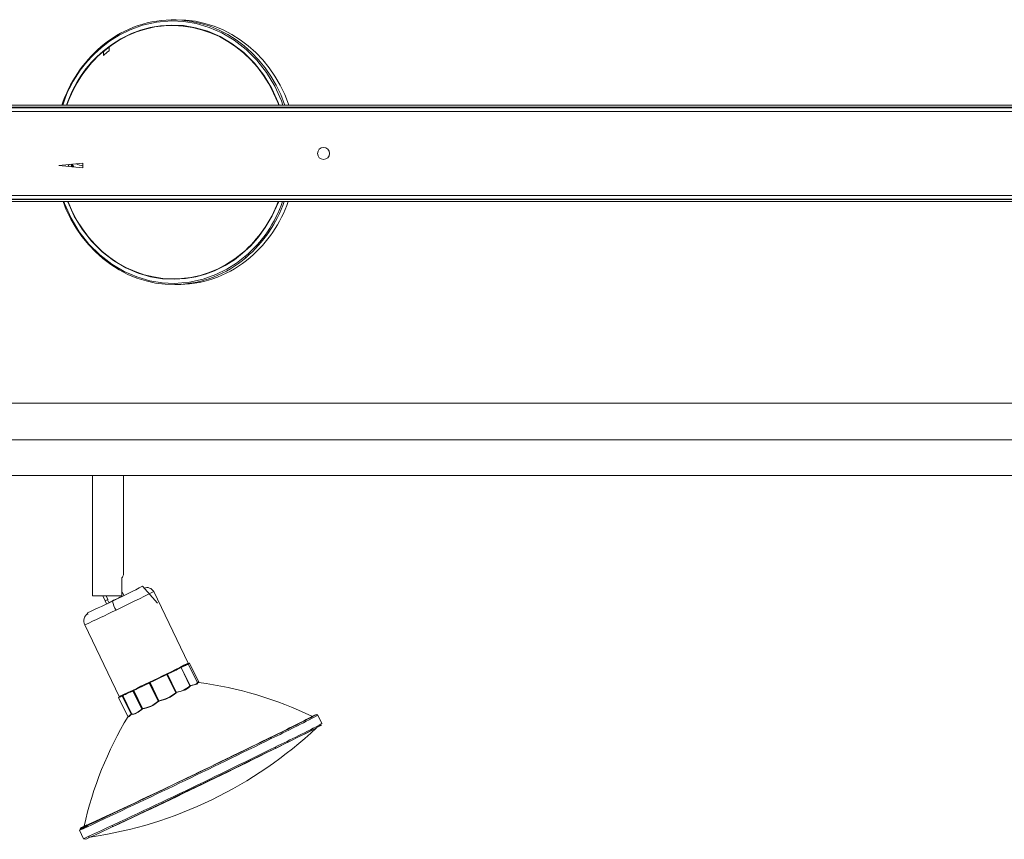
# Model space of a CAD drawing. Header units: millimetres. Extents: x -214 to 1502, y 504 to 848.
# Tile 3 of 5: x 610 to 1019, y 505 to 846. Entities that reach past the tile are written whole.
import ezdxf

# ---------------------------------------------------------------- set-up
doc = ezdxf.new("R2010")
doc.units = ezdxf.units.MM

msp = doc.modelspace()

# ---------------------------------------------------------------- linework, layer by layer
at = {"color": 7, "linetype": 'Continuous', "lineweight": 15}
for p, q in [((674.68, 845.54), (672.98, 845.5)), ((1286.33, 809.99), (-213.67, 809.99)), ((1286.33, 809.19), (-213.67, 809.19)), ((-208.67, 808.99), (1281.33, 808.99)), ((1279.79, 807.45), (-207.14, 807.45)), ((626.33, 784.99), (636.33, 785.99)), ((631.37, 785.49), (631.96, 784.43)), ((636.33, 785.99), (636.33, 783.99)), ((636.33, 783.99), (626.33, 784.99)), ((630.61, 785.42), (630.15, 784.91)), ((631.37, 784.48), (631.69, 784.91)), ((-213.67, 770.79), (1286.33, 770.79)), ((-213.67, 769.99), (1286.33, 769.99)), ((1281.33, 770.99), (-208.67, 770.99)), ((-207.14, 772.53), (1279.79, 772.53)), ((674.97, 735.52), (676.67, 735.55)), ((-203.24, 686.2), (1296.76, 686.2)), ((-203.24, 671), (1296.76, 671)), ((442.9, 656.2), (642.86, 656.2)), ((640.26, 656.2), (640.26, 606.2)), ((642.88, 656.2), (1042.86, 656.2)), ((653.26, 615.02), (653.26, 656.2)), ((652.53, 613.67), (652.53, 606.2)), ((667.36, 603.21), (661.12, 610.2)), ((652.53, 606.2), (640.26, 606.2)), ((644.67, 606.2), (645.64, 604.18)), ((645.99, 606.2), (646.72, 604.68)), ((652.38, 605.96), (652.26, 606.2)), ((652.64, 607.56), (652.53, 607.8)), ((653.31, 606.43), (652.75, 607.61)), ((680.11, 578.28), (665.77, 608)), ((645.54, 604.14), (646.11, 602.96)), ((646.58, 604.61), (646.72, 604.68)), ((647.15, 603.43), (646.58, 604.61)), ((638.3, 599.19), (638.43, 598.43)), ((637.13, 594.18), (651.47, 564.46)), ((678.47, 577.2), (678.38, 577.38)), ((678.98, 577.49), (679.06, 577.53)), ((680, 577.91), (679.93, 577.88)), ((680, 577.91), (680.09, 577.94)), ((683.9, 570.16), (680.14, 577.96)), ((680.67, 578.25), (680.66, 578.25)), ((684.5, 570.31), (680.67, 578.25)), ((664.25, 570.18), (670.92, 573.41)), ((671.24, 573.58), (670.91, 573.41)), ((670.92, 573.41), (671.25, 573.57)), ((671.28, 573.6), (671.24, 573.58)), ((671.25, 573.57), (671.29, 573.59)), ((671.25, 573.57), (674.91, 565.98)), ((671.32, 573.62), (671.28, 573.6)), ((671.29, 573.59), (671.33, 573.61)), ((671.29, 573.59), (674.93, 566.04)), ((671.33, 573.61), (674.96, 566.1)), ((671.49, 573.69), (675.05, 575.41)), ((675.11, 566.17), (671.49, 573.69)), ((677.05, 576.44), (677.13, 576.48)), ((677.14, 576.46), (677.13, 576.46)), ((677.13, 576.46), (677.14, 576.46)), ((677.14, 576.46), (677.13, 576.46)), ((677.14, 576.46), (677.14, 576.46)), ((677.14, 576.45), (680.8, 568.86)), ((680.82, 568.85), (677.15, 576.46)), ((677.72, 576.75), (677.22, 576.51)), ((677.23, 576.5), (677.73, 576.74)), ((680.85, 568.99), (677.23, 576.5)), ((663.98, 570.07), (663.93, 570.04)), ((663.93, 570.03), (663.99, 570.06)), ((663.93, 570.03), (667.59, 562.44)), ((664.06, 570.1), (663.98, 570.07)), ((663.99, 570.06), (664.07, 570.1)), ((663.99, 570.06), (667.64, 562.51)), ((664.25, 570.18), (664.07, 570.1)), ((664.07, 570.1), (667.69, 562.59)), ((667.87, 562.67), (664.25, 570.18)), ((680.83, 568.86), (680.79, 568.9)), ((680.85, 568.99), (680.84, 568.98)), ((680.94, 568.84), (680.97, 568.81)), ((683.81, 570.21), (683.99, 570.03)), ((684.43, 570.28), (684.35, 570.33)), ((684.59, 570.17), (684.5, 570.22)), ((652.75, 564.73), (652.7, 564.71)), ((652.7, 564.7), (652.75, 564.72)), ((652.7, 564.7), (656.36, 557.1)), ((652.83, 564.77), (652.75, 564.73)), ((652.75, 564.72), (652.83, 564.76)), ((652.75, 564.72), (656.39, 557.17)), ((652.83, 564.76), (656.46, 557.25)), ((656.55, 557.29), (652.93, 564.81)), ((653.25, 565.25), (653.33, 565.07)), ((657.2, 566.82), (657.14, 566.79)), ((657.14, 566.78), (657.21, 566.81)), ((657.14, 566.78), (660.8, 559.19)), ((657.29, 566.87), (657.2, 566.82)), ((657.21, 566.81), (657.3, 566.86)), ((657.21, 566.81), (660.85, 559.27)), ((657.3, 566.86), (660.92, 559.35)), ((661.08, 559.42), (657.46, 566.93)), ((674.93, 566.04), (674.96, 566.1)), ((675.01, 566.12), (674.96, 566.1)), ((675.11, 566.17), (675.01, 566.12)), ((675.15, 566.01), (675.13, 565.95)), ((651.15, 563.99), (654.98, 556.05)), ((651.83, 564.36), (651.8, 564.35)), ((651.88, 564.38), (651.83, 564.36)), ((651.9, 564.39), (651.88, 564.38)), ((667.64, 562.51), (667.69, 562.59)), ((667.87, 562.67), (667.69, 562.59)), ((667.87, 562.49), (667.82, 562.41)), ((656.39, 557.17), (656.46, 557.25)), ((656.54, 557.1), (656.48, 557.03)), ((660.85, 559.27), (660.92, 559.35)), ((661.06, 559.23), (660.99, 559.15)), ((733.95, 556.66), (733.89, 556.71)), ((735.65, 553.15), (733.95, 556.66)), ((634.88, 508.86), (636.57, 505.35)), ((636.59, 505.35), (636.57, 505.35))]:
    msp.add_line(p, q, dxfattribs=at)
at = {"color": 8, "linetype": 'Continuous', "lineweight": 15}
for p, q in [((631.91, 785.55), (632.56, 784.37)), ((677.13, 576.46), (677.13, 576.46)), ((684.5, 570.22), (683.7, 570.24)), ((684.35, 570.33), (683.81, 570.35)), ((651.8, 564.35), (651.74, 564.33))]:
    msp.add_line(p, q, dxfattribs=at)
at = {"color": 8, "linetype": 'Continuous', "lineweight": 15, "flags": 128}
for points in [[(643.86, 833.86), (647.43, 836.61), (651.39, 839.12), (655.96, 841.37), (661.16, 843.24), (666.92, 844.51), (673.2, 845.01), (678.22, 844.76), (683.43, 843.9), (688.74, 842.35), (694.04, 840.05), (699.21, 837), (704.13, 833.2), (708.66, 828.68), (712.69, 823.54), (716.11, 817.89), (718.85, 811.85), (719.46, 809.99)], [(644.8, 832.5), (648.25, 835.17), (652.09, 837.6), (656.51, 839.78), (660.22, 841.18), (664.25, 842.28), (668.59, 843.01), (673.22, 843.3), (678.08, 843.07), (683.13, 842.23), (688.27, 840.73), (693.41, 838.51), (698.42, 835.55), (703.18, 831.86), (707.57, 827.49), (711.47, 822.51), (714.79, 817.03), (717.44, 811.19), (717.83, 809.99)], [(717.71, 809.99), (717.27, 811.16), (715.57, 815.09), (713.59, 818.85), (711.33, 822.41), (708.82, 825.76), (706.06, 828.87), (703.09, 831.72), (699.91, 834.28), (696.56, 836.54), (693.05, 838.5), (689.41, 840.12), (685.66, 841.4), (681.83, 842.34), (677.95, 842.92), (674.03, 843.15), (670.12, 843.01), (666.23, 842.52), (662.39, 841.67), (658.62, 840.47), (654.96, 838.93), (651.43, 837.06), (648.05, 834.87), (644.85, 832.38)], [(720.24, 809.99), (720.11, 810.36), (718.51, 814.42), (716.62, 818.33), (714.45, 822.06), (712.02, 825.58), (709.34, 828.88), (706.44, 831.92), (703.32, 834.7), (700.01, 837.19), (696.54, 839.38), (692.91, 841.25), (689.17, 842.8), (685.33, 844), (681.41, 844.86), (677.44, 845.36), (673.46, 845.51), (672.98, 845.5)], [(703.66, 747.16), (700.09, 744.41), (696.13, 741.9), (691.56, 739.65), (686.36, 737.78), (680.6, 736.51), (674.32, 736.01), (669.3, 736.26), (664.09, 737.12), (658.78, 738.67), (653.48, 740.97), (648.31, 744.02), (643.39, 747.82), (638.86, 752.34), (634.83, 757.48), (631.41, 763.13), (628.67, 769.17), (628.4, 769.99)], [(702.72, 748.52), (699.27, 745.85), (695.43, 743.42), (691.01, 741.24), (687.3, 739.84), (683.27, 738.74), (678.93, 738.01), (674.3, 737.72), (669.44, 737.95), (664.39, 738.79), (659.25, 740.29), (654.11, 742.51), (649.1, 745.47), (644.34, 749.16), (639.95, 753.53), (636.05, 758.51), (632.73, 763.99), (630.08, 769.83), (630.03, 769.99)], [(630.14, 769.99), (630.19, 769.86), (631.89, 765.93), (633.87, 762.17), (636.13, 758.61), (638.64, 755.26), (641.39, 752.15), (644.37, 749.3), (647.54, 746.74), (650.89, 744.47), (654.4, 742.52), (658.04, 740.9), (661.79, 739.62), (665.62, 738.68), (669.51, 738.1), (673.42, 737.87), (677.34, 738.01), (681.23, 738.5), (685.07, 739.35), (688.83, 740.55), (692.49, 742.09), (696.02, 743.96), (699.4, 746.15), (702.61, 748.64)], [(717.63, 769.99), (717.55, 769.74), (715.02, 764.08), (712.13, 759.16), (709.07, 755), (705.95, 751.52), (702.72, 748.52)], [(677.29, 576.58), (677.38, 576.62), (677.97, 576.93)], [(680.09, 577.94), (680.12, 577.95), (679.75, 577.75), (678.91, 577.33), (677.72, 576.75)], [(680.59, 578.22), (680.54, 578.19), (679.93, 577.88)], [(679.93, 577.88), (679.93, 577.88), (679.93, 577.88)], [(677.14, 576.46), (677.14, 576.46), (677.14, 576.46)], [(683.83, 570.14), (683.92, 570.04), (683.5, 569.7), (682.43, 569.33), (680.85, 568.99)], [(683.99, 570.03), (684.08, 569.93), (683.65, 569.59), (682.58, 569.21), (680.94, 568.84)], [(652.7, 564.71), (651.71, 564.24), (651.2, 564.01), (651.22, 564.03)], [(651.67, 564.28), (651.68, 564.28), (651.71, 564.3)], [(656.39, 556.93), (655.5, 556.14), (655.04, 555.82), (655.04, 555.89)], [(656.36, 557.1), (655.5, 556.32), (655.05, 556.01), (655.05, 556.08)], [(731.46, 555.96), (731.06, 555.74), (730, 555.18), (727.98, 554.15), (725.45, 552.88), (722.56, 551.45), (719.5, 549.94), (716.39, 548.4), (713.16, 546.82)], [(713.16, 546.82), (709.71, 545.13), (705.86, 543.25), (701.44, 541.1), (697.74, 539.3), (693.71, 537.35), (689.37, 535.25), (684.74, 533.01), (679.87, 530.67), (674.83, 528.24), (669.69, 525.77), (664.55, 523.32), (659.54, 520.92), (654.77, 518.66), (650.38, 516.58), (646.48, 514.74), (643.17, 513.19), (640.51, 511.96), (638.55, 511.06), (637.29, 510.51), (636.7, 510.28), (636.72, 510.31)], [(714.1, 547.26), (710.53, 545.51), (706.56, 543.58), (702, 541.36), (696.8, 538.83), (691.03, 536.04), (684.76, 533.01), (679.73, 530.59), (674.53, 528.08), (669.22, 525.53), (663.92, 523), (658.74, 520.53), (653.82, 518.19), (649.29, 516.04), (645.27, 514.14), (641.85, 512.54), (639.1, 511.27), (638.63, 511.06)]]:
    msp.add_lwpolyline(points, dxfattribs=at)
at = {"color": 7, "linetype": 'Continuous', "lineweight": 15, "flags": 128}
for points in [[(674.68, 845.54), (675.15, 845.54), (679.14, 845.39), (683.1, 844.89), (687.02, 844.03), (690.86, 842.83), (694.61, 841.29), (698.23, 839.41), (701.71, 837.23), (705.01, 834.73), (708.13, 831.96), (711.04, 828.91), (713.71, 825.61), (716.14, 822.09), (718.31, 818.36), (720.2, 814.46), (721.8, 810.39), (721.94, 809.99)], [(643.8, 834.26), (643.74, 834.22), (643.74, 834.11), (643.78, 833.99), (643.86, 833.86)], [(644.88, 830.73), (644.92, 831.4), (644.85, 832.19)], [(628.09, 769.99), (629.45, 766.6), (631.34, 762.7), (633.51, 758.97), (635.94, 755.45), (638.61, 752.15), (641.52, 749.1), (644.64, 746.33), (647.94, 743.83), (651.42, 741.64), (655.04, 739.77), (658.79, 738.23), (662.63, 737.03), (666.55, 736.17), (670.51, 735.67), (674.5, 735.52), (674.97, 735.52)], [(652.53, 607.52), (652.67, 607.58), (652.74, 607.61), (652.69, 607.58), (652.53, 607.5)], [(652.64, 607.56), (652.59, 607.53), (652.53, 607.5)], [(645.64, 604.19), (645.59, 604.17), (645.54, 604.14), (645.62, 604.17), (645.82, 604.26), (646.15, 604.41), (646.58, 604.61)], [(678.48, 577.16), (678.94, 577.41), (678.79, 577.36), (677.9, 576.97), (677.85, 576.94)], [(678.44, 577.25), (678.55, 577.3), (678.87, 577.44)], [(679.42, 577.69), (680.1, 578.01), (680.61, 578.24), (680.59, 578.22)], [(679.93, 577.88), (679.91, 577.87), (679.9, 577.87), (679.91, 577.87), (679.93, 577.88)], [(680.14, 577.96), (680.13, 577.95), (680.13, 577.95)], [(670.91, 573.41), (669.41, 572.68), (667.66, 571.83), (665.87, 570.97), (664.25, 570.2)], [(670.92, 573.41), (670.92, 573.41), (670.92, 573.41), (670.91, 573.41), (670.91, 573.41)], [(671.25, 573.57), (671.25, 573.57), (671.25, 573.58), (671.24, 573.58), (671.24, 573.58)], [(675.04, 575.42), (673.36, 574.6), (671.48, 573.69)], [(677.13, 576.46), (676.3, 576.04), (675.04, 575.42)], [(675.05, 575.41), (675.04, 575.42), (675.04, 575.42), (675.04, 575.42), (675.04, 575.42)], [(677.14, 576.45), (677.14, 576.45), (677.15, 576.46), (677.15, 576.46), (677.15, 576.46), (677.15, 576.46), (677.15, 576.46), (677.15, 576.46), (677.15, 576.46)], [(677.22, 576.51), (677.22, 576.51), (677.23, 576.5), (677.23, 576.5), (677.23, 576.5)], [(677.72, 576.75), (677.72, 576.75), (677.73, 576.75), (677.73, 576.75), (677.73, 576.74)], [(663.93, 570.04), (662.11, 569.16), (660.26, 568.27), (658.64, 567.5), (657.46, 566.95)], [(663.99, 570.06), (663.99, 570.06), (663.99, 570.06), (663.99, 570.06), (663.99, 570.07), (663.99, 570.07), (663.99, 570.07), (663.99, 570.07), (663.98, 570.07)], [(664.06, 570.1), (664.06, 570.1), (664.06, 570.1), (664.06, 570.1), (664.06, 570.1), (664.06, 570.1), (664.07, 570.1), (664.07, 570.1), (664.07, 570.1)], [(664.25, 570.18), (664.25, 570.19), (664.25, 570.19), (664.25, 570.19), (664.25, 570.2)], [(680.97, 568.76), (680.24, 568), (678.93, 567.25)], [(680.8, 568.86), (680.8, 568.88), (680.79, 568.91)], [(680.97, 568.81), (680.98, 568.78), (680.97, 568.76)], [(651.74, 564.33), (651.71, 564.32), (652.18, 564.56), (653.2, 565.07), (653.31, 565.12)], [(652.75, 564.72), (652.75, 564.72), (652.75, 564.73), (652.75, 564.73), (652.75, 564.73), (652.75, 564.73), (652.75, 564.73), (652.75, 564.73), (652.75, 564.73)], [(652.83, 564.77), (652.83, 564.77), (652.83, 564.77), (652.83, 564.77), (652.83, 564.77), (652.83, 564.76), (652.83, 564.76), (652.83, 564.76), (652.83, 564.76)], [(653.51, 565.19), (653.33, 565.1), (652.87, 564.85), (653.02, 564.89), (653.19, 564.97)], [(657.14, 566.78), (657.14, 566.79), (657.14, 566.79), (657.14, 566.79), (657.14, 566.79)], [(674.93, 566.04), (674.93, 566.01), (674.91, 565.98)], [(675.13, 565.95), (675.11, 565.91), (675.07, 565.87)], [(678.93, 567.25), (677.19, 566.57), (675.15, 566.01)], [(651.19, 564.01), (651.15, 563.99), (651.15, 563.99)], [(651.22, 564.03), (651.27, 564.07), (651.88, 564.38)], [(651.88, 564.38), (651.9, 564.39), (651.91, 564.39), (651.9, 564.39), (651.88, 564.38)], [(667.64, 562.51), (667.62, 562.47), (667.59, 562.44)], [(667.82, 562.41), (667.77, 562.36), (667.72, 562.31)], [(656.39, 557.17), (656.38, 557.13), (656.36, 557.1)], [(656.48, 557.03), (656.43, 556.97), (656.39, 556.93)], [(660.88, 559.04), (659.32, 557.91), (658.01, 557.18), (657.05, 556.9), (656.54, 557.1)], [(660.8, 559.19), (659.29, 558.09), (658, 557.37), (657.06, 557.09), (656.55, 557.29)], [(660.85, 559.27), (660.83, 559.22), (660.8, 559.19)], [(660.99, 559.15), (660.94, 559.09), (660.88, 559.04)], [(731.4, 556.11), (732.62, 556.65), (733.22, 556.89), (733.21, 556.85)], [(655.04, 555.89), (655.04, 556), (655.09, 556.08)], [(716.22, 542.85), (719.56, 544.48), (722.77, 546.06), (725.93, 547.62), (728.91, 549.11), (731.53, 550.42), (733.6, 551.48), (734.71, 552.06), (735.32, 552.4), (735.35, 552.47), (734.75, 552.23), (733.5, 551.69)], [(714.1, 547.26), (714.23, 547.27), (714.39, 547.19), (714.5, 547.08), (714.59, 546.94)], [(637.32, 505.16), (637.3, 505.13), (637.91, 505.36), (639.21, 505.94), (641.23, 506.86), (643.98, 508.13), (647.4, 509.73), (651.42, 511.63), (655.95, 513.77), (660.87, 516.11), (666.05, 518.58), (671.35, 521.12), (676.65, 523.67), (681.86, 526.17), (686.89, 528.59), (693.16, 531.63), (698.93, 534.42), (704.13, 536.94), (708.69, 539.17), (712.66, 541.1), (716.22, 542.85)], [(716.28, 543.42), (716.35, 543.23), (716.35, 543.03), (716.3, 542.91), (716.22, 542.85)], [(638.63, 511.06), (637.08, 510.35), (635.78, 509.78), (635.17, 509.54), (635.21, 509.61), (635.82, 509.95), (636.92, 510.53), (637.94, 511.06)], [(636.72, 510.31), (636.74, 510.35), (636.96, 510.47)], [(638.45, 510.86), (638.46, 510.86), (638.46, 510.86), (638.46, 510.86), (638.46, 510.86), (638.46, 510.86), (638.46, 510.86), (638.45, 510.86), (638.45, 510.85), (638.45, 510.85), (638.45, 510.85), (638.44, 510.84), (638.4, 510.81), (638.22, 510.7), (637.95, 510.55)], [(638.77, 506.16), (638.92, 506.01), (639.25, 505.96)]]:
    msp.add_lwpolyline(points, dxfattribs=at)
at = {"color": 7, "linetype": 'Continuous', "lineweight": 15}
msp.add_circle((736.33, 789.99), 2.5, dxfattribs=at)
for centre, radius, start, end in [((674.09, 799.16), 46.36, 91.3698, 130.7868), ((679.67, 792.74), 54.86, 130.8161, 161.6731), ((644.61, 832.35), 0.244, 6.8162, 39.1712), ((675.51, 796.07), 47.38, 126.5773, 130.3198), ((703.32, 832.59), 58.47, 180.3882, 181.8227), ((674.47, 795.86), 45.74, 126.5773, 130.3198), ((711.28, 831.02), 64.08, 177.2262, 178.5954), ((636.33, 789.99), 5.11, 236.8213, 270), ((636.33, 789.99), 8, 219.4227, 222.5584), ((670.42, 788.01), 54.34, 310.6831, 340.633), ((675.56, 781.9), 46.36, 271.3667, 310.7868), ((702.29, 748.22), 0.529, 34.4348, 53.0899), ((704.38, 747.55), 0.817, 208.641, 253.9659), ((640.73, 620.82), 13.8, 328.7599, 335.1346), ((383.15, 1157.16), 613.54, 294.57381, 296.94008), ((662.97, 606.49), 3.18, 28.3221, 111.6903), ((475.87, 965.03), 400.11, 295.3452, 296.177), ((637.78, 622.69), 20.11, 293.0046, 296.3809), ((640.25, 595.86), 3.55, 122.3006, 208.2464), ((336.36, 1254.22), 758.33, 294.55237, 296.95521), ((671.28, 573.59), 0.00954, 22.6742, 111.9809), ((677.73, 560.71), 14.41, 115.6781, 116.3975), ((671.32, 573.61), 0.00954, 22.6742, 111.9809), ((677.46, 561.26), 13.79, 115.6798, 116.3958), ((671.41, 573.65), 0.0826, 23.8766, 30.8782), ((603.71, 721.87), 162.91, 295.9688, 296.7908), ((678.03, 574.79), 1.9, 115.1053, 118.1133), ((677.13, 576.45), 0.00975, 24.1357, 114.1216), ((677.14, 576.45), 0.0102, 26.2848, 107.5264), ((405.07, 1103.02), 592.52, 295.21096, 295.90477), ((663.92, 570.03), 0.0138, 14.8525, 58.6503), ((674.76, 548.18), 24.4, 115.5205, 116.0226), ((674.01, 575.89), 9.77, 276.4868, 314.0522), ((680.93, 569.02), 0.179, 205.5276, 274.0902), ((680.99, 568.97), 0.214, 210.023, 264.8155), ((681.08, 569.03), 0.233, 190.5724, 233.188), ((664.71, 417.9), 153.57, 64.2264, 82.5924), ((656.86, 557.37), 8.5, 114.5916, 121.6479), ((652.71, 564.7), 0.00898, 124.6793, 213.2724), ((654.21, 561.96), 3.13, 113.9964, 116.0862), ((654.15, 562.07), 3, 114.0014, 116.0812), ((595.93, 691.71), 139.12, 294.1872, 296.103), ((652.94, 564.81), 0.01, 115.7786, 205.7634), ((595.97, 691.64), 139.02, 294.188, 296.1022), ((657.16, 566.79), 0.0514, 22.9876, 34.2568), ((664.56, 551.86), 16.67, 115.1917, 115.8428), ((657.25, 566.84), 0.0514, 22.9876, 34.2568), ((664.24, 552.51), 15.94, 115.1931, 115.8414), ((657.47, 566.94), 0.00933, 120.6074, 210.3094), ((665.15, 577.63), 15.2, 280.3256, 309.9619), ((664.93, 578.1), 15.88, 280.6675, 309.6502), ((675.14, 566.13), 0.272, 213.6458, 254.7626), ((675.12, 566.19), 0.236, 217.7074, 272.0437), ((675.14, 566.24), 0.236, 217.6203, 271.9302), ((679.25, 567.08), 4.24, 192.3605, 194.6916), ((659.07, 572.24), 13.16, 278.6833, 311.0323), ((659.26, 571.9), 12.61, 278.3057, 311.3773), ((668.16, 562.85), 0.699, 216.3701, 230.8991), ((667.88, 562.74), 0.334, 223.7572, 260.0709), ((667.93, 562.82), 0.336, 223.7532, 259.8267), ((667.55, 562.58), 0.342, 344.1015, 15.8048), ((656.21, 556.99), 0.189, 341.8716, 37.1334), ((656.27, 557.01), 0.209, 5.1596, 52.9091), ((657.77, 554.56), 3, 114.0014, 116.0812), ((656.33, 557.08), 0.21, 5.2075, 52.6748), ((656.38, 557.21), 0.195, 325.1053, 24.9949), ((660.52, 558.95), 0.366, 13.4822, 40.08), ((662.55, 561.16), 2.55, 228.0915, 232.2541), ((667.87, 545), 15.94, 115.1931, 115.8414), ((662.63, 561.24), 2.55, 227.9579, 232.1168), ((660.86, 559.35), 0.234, 328.8725, 18.8933), ((733.87, 557.3), 0.531, 226.6427, 263.0742), ((785.93, 477.06), 152.83, 148.8689, 167.3567), ((731.03, 556.68), 0.759, 293.976, 315.7669), ((614.7, 677.49), 173.15, 295.7233, 313.2942), ((713.12, 546.92), 0.112, 224.0438, 289.7411), ((614.46, 677.2), 172.99, 278.2866, 295.8347), ((623.71, 539.17), 32.3, 290.2317, 296.2191), ((648.98, 510.88), 0.501, 202.7816, 269.5102), ((635.94, 503.71), 1.76, 52.1919, 68.9422)]:
    msp.add_arc(centre, radius, start, end, dxfattribs=at)
at = {"color": 8, "linetype": 'Continuous', "lineweight": 15}
for centre, radius, start, end in [((676.71, 794.7), 51.11, 129.9937, 162.5985), ((676.37, 794.73), 49.23, 129.8953, 161.9463), ((679.14, 792.67), 52.47, 130.8143, 160.7234), ((668.39, 788.29), 52.37, 310.7967, 339.5501), ((671.2, 786.07), 50.67, 309.8354, 341.4926), ((668.37, 788.22), 54.76, 310.7998, 340.5497), ((673.87, 781.87), 46.36, 271.3667, 310.7868), ((426.07, 1076.13), 525.93, 295.2117, 297.1138), ((660.17, 606.29), 11.71, 191.5506, 210.7418), ((458.31, 990.02), 434.35, 294.3115, 296.2035), ((658.9, 617.26), 44.67, 294.931, 298.3932), ((677.43, 583.7), 6.33, 294.8238, 300.7092), ((677.14, 576.45), 0.01, 25.7315, 92.4194), ((679.19, 572.44), 4.5, 115.8079, 116.9525), ((682.43, 565.69), 3.65, 115.8702, 117.0199), ((680.95, 568.99), 0.18, 210.0499, 274.1497), ((639.03, 592.56), 31.03, 292.9861, 296.1323), ((651.81, 564.34), 0.00901, 114.6226, 178.9202), ((651.83, 564.35), 0.00804, 117.7072, 173.1675), ((651.88, 564.37), 0.00763, 116.8551, 155.9487), ((499.91, 997.84), 498.9, 295.4245, 297.8802), ((538.59, 921.19), 413.57, 295.1853, 298.1859), ((425.76, 1144.55), 663.16, 295.67094, 297.43807), ((528.05, 942.44), 441.19, 295.255, 298.0691), ((-692.21, 3376.92), 3164.78, 295.0738, 296.77462), ((-623.57, 3247.34), 3013.17, 294.72543, 296.3331), ((-1296.04, 4640.97), 4561.12, 295.08888, 296.15621), ((-677.19, 3357.53), 3140.22, 294.7319, 296.34343), ((647.63, 488.69), 23.87, 114.3049, 122.2973)]:
    msp.add_arc(centre, radius, start, end, dxfattribs=at)

doc.saveas('drawing.dxf')
